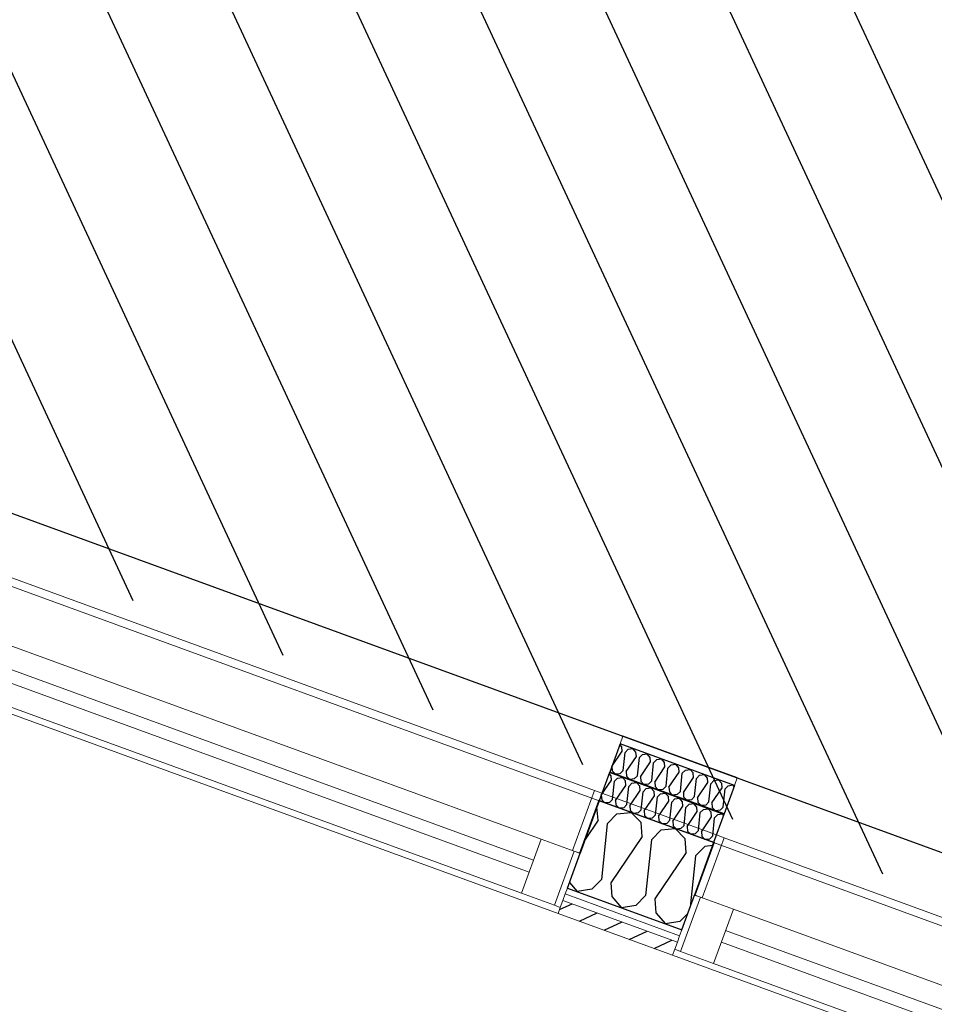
# Model space of a CAD drawing. Header units: millimetres. Extents: x 112481703 to 112588235, y 1264638581 to 1264713486.
# Tile 236 of 256: x 112569570 to 112571029, y 1264669391 to 1264670962. Entities that reach past the tile are written whole.
import ezdxf
from ezdxf.enums import TextEntityAlignment as Align

# ---------------------------------------------------------------- set-up
doc = ezdxf.new("R2010")
doc.units = ezdxf.units.MM
doc.header["$LTSCALE"] = 0.5
doc.header["$MEASUREMENT"] = 0
doc.linetypes.add('PLINE', pattern=[0])
for name, color, linetype, lineweight in [('234- Vinduer_ dører_ porter', 7, 'Continuous', 0), ('235- Utvendig kledning og overflate', 7, 'Continuous', 0), ('236- Innvendig kledning og overflate', 7, 'Continuous', 0), ('262- Taktekking', 7, 'Continuous', 0)]:
    doc.layers.add(name, color=color, linetype=linetype, lineweight=lineweight)
for name, color, linetype in [('862- M___Nettoareal', 7, 'Continuous'), ('862- M___Nettoareal (1-100)', 7, 'Continuous'), ('862- M___Nettoareal(Polylinje)', 7, 'Continuous'), ('LA_farge_dekke_asfalt2', 7, 'Continuous'), ('Yttervegger.A225', 7, 'Continuous'), ('Yttervegger.A225 (Skravur)', 7, 'Continuous')]:
    doc.layers.add(name, color=color, linetype=linetype)
doc.styles.add('GENERATED_STYLE_1', font='arial.ttf')
pattern_1 = [(249.956, (112557650, 1264717795), (-81.357, 29.68231), [0, -50]), (249.956, (112557682.11, 1264717756.67), (-81.357, 29.68231), [0, -50])]

# ---------------------------------------------------------------- blocks, each defined once
blk = doc.blocks.new('Venterom_15_4', base_point=(112572849, 1264672720.4))
at = {"layer": '862- M___Nettoareal(Polylinje)', "linetype": 'PLINE', "flags": 128}
blk.add_lwpolyline([(112575137.3, 1264673821.7), (112572549.7, 1264674765.8), (112570984, 1264675337), (112570453.8, 1264673883.7), (112571697.9, 1264673429.8), (112571655.4, 1264673313.3), (112570411.3, 1264673767.2), (112569154.2, 1264670321.8), (112572339.8, 1264669159.6), (112572323, 1264669113.5), (112575315.5, 1264668021.8), (112575939.3, 1264669731.7), (112573914.6, 1264670470.4)], close=True, dxfattribs=at)
blk = doc.blocks.new('*X398', base_point=(112557650, 1264717795))
at = {"layer": 'Yttervegger.A225 (Skravur)', "linetype": 'PLINE'}
for p, q in [((112570492.5, 1264669684.8), (112570490.8, 1264669706.2)), ((112570507.3, 1264669679.4), (112570522.7, 1264669695.1)), ((112570522.7, 1264669695.1), (112570545.2, 1264669697.2)), ((112570561.1, 1264669681.1), (112570545.2, 1264669697.2)), ((112570492.5, 1264669684.8), (112570471.9, 1264669654.4)), ((112570507.3, 1264669679.4), (112570497.9, 1264669590.4)), ((112570562.8, 1264669659.1), (112570561.1, 1264669681.1)), ((112570562.8, 1264669659.1), (112570512.7, 1264669585)), ((112570577.6, 1264669653.7), (112570593, 1264669669.5)), ((112570593, 1264669669.5), (112570615.6, 1264669671.5)), ((112570631.5, 1264669655.4), (112570615.6, 1264669671.5)), ((112570577.6, 1264669653.7), (112570568.2, 1264669564.7)), ((112570633.2, 1264669633.5), (112570631.5, 1264669655.4)), ((112570647.9, 1264669628.1), (112570663.4, 1264669643.8)), ((112570663.4, 1264669643.8), (112570675.3, 1264669644.9)), ((112570633.2, 1264669633.5), (112570583, 1264669559.4)), ((112570647.9, 1264669628.1), (112570639.3, 1264669546.2)), ((112570446.8, 1264669585.5), (112570459.3, 1264669571)), ((112570497.9, 1264669590.4), (112570482.5, 1264669574.7)), ((112570512.7, 1264669585), (112570514.4, 1264669563.1)), ((112570482.5, 1264669574.7), (112570459.3, 1264669571)), ((112570568.2, 1264669564.7), (112570552.8, 1264669549)), ((112570514.4, 1264669563.1), (112570529.7, 1264669545.3)), ((112570552.8, 1264669549), (112570529.7, 1264669545.3)), ((112570583, 1264669559.4), (112570584.7, 1264669537.4)), ((112570584.7, 1264669537.4), (112570600, 1264669519.7)), ((112570635.6, 1264669536.1), (112570623.1, 1264669523.4)), ((112570623.1, 1264669523.4), (112570600, 1264669519.7))]:
    blk.add_line(p, q, dxfattribs=at)
blk = doc.blocks.new('Vindu[23]', base_point=(112557650, 1264717795))
at = {"layer": '234- Vinduer_ dører_ porter', "linetype": 'PLINE'}
for p, q in [((112570681.3, 1264669661.4), (112570693.5, 1264669656.9)), ((112570658.6, 1264669561.1), (112570693.5, 1264669656.9)), ((112571974.9, 1264669189.4), (112570693.5, 1264669656.9)), ((112570626.2, 1264669510.1), (112570646.4, 1264669565.6)), ((112570626.2, 1264669510.1), (112570646.4, 1264669565.6)), ((112570646.4, 1264669565.6), (112570655.8, 1264669562.1)), ((112570655.8, 1264669562.1), (112570624.2, 1264669475.7)), ((112570655.8, 1264669562.1), (112570708.4, 1264669542.9)), ((112570708.4, 1264669542.9), (112570676.8, 1264669456.5)), ((112570708.4, 1264669542.9), (112571890.2, 1264669111.8)), ((112570622.7, 1264669500.7), (112570626.2, 1264669510.1)), ((112570622.7, 1264669500.7), (112570626.2, 1264669510.1)), ((112570696, 1264669509.1), (112571877.8, 1264669077.9)), ((112570614.8, 1264669479.1), (112570619, 1264669490.4)), ((112570614.8, 1264669479.1), (112570619, 1264669490.4)), ((112570619, 1264669490.4), (112570622.7, 1264669500.7)), ((112570619, 1264669490.4), (112570622.7, 1264669500.7)), ((112571871, 1264669059.2), (112570689.2, 1264669490.3)), ((112570611.4, 1264669469.7), (112570614.8, 1264669479.1)), ((112570624.2, 1264669475.7), (112570614.8, 1264669479.1)), ((112570676.8, 1264669456.5), (112570624.2, 1264669475.7)), ((112571917.2, 1264668993.3), (112570611.4, 1264669469.7)), ((112571858.6, 1264669025.3), (112570676.8, 1264669456.5)), ((112571940, 1264669093.6), (112571974.9, 1264669189.4)), ((112571987.1, 1264669185), (112571974.9, 1264669189.4)), ((112571858.6, 1264669025.3), (112571890.2, 1264669111.8)), ((112571890.2, 1264669111.8), (112571942.8, 1264669092.6)), ((112571942.8, 1264669092.6), (112571911.3, 1264669006.1)), ((112571932, 1264669033.7), (112571952.2, 1264669089.1)), ((112571932, 1264669033.7), (112571952.2, 1264669089.1)), ((112571942.8, 1264669092.6), (112571952.2, 1264669089.1)), ((112571928.5, 1264669024.3), (112571932, 1264669033.7)), ((112571928.5, 1264669024.3), (112571932, 1264669033.7)), ((112571911.3, 1264669006.1), (112571858.6, 1264669025.3)), ((112571924.8, 1264669014), (112571928.5, 1264669024.3)), ((112571924.8, 1264669014), (112571928.5, 1264669024.3)), ((112571920.6, 1264669002.7), (112571911.3, 1264669006.1)), ((112571917.2, 1264668993.3), (112571920.6, 1264669002.7)), ((112571920.6, 1264669002.7), (112571924.8, 1264669014)), ((112571920.6, 1264669002.7), (112571924.8, 1264669014))]:
    blk.add_line(p, q, dxfattribs=at)
blk = doc.blocks.new('Vindu[24]', base_point=(112557650, 1264717795))
at = {"layer": '234- Vinduer_ dører_ porter', "linetype": 'PLINE'}
for p, q in [((112569170.2, 1264670104.1), (112569205.2, 1264670199.9)), ((112569193, 1264670204.4), (112569205.2, 1264670199.9)), ((112570486.6, 1264669732.4), (112569205.2, 1264670199.9)), ((112569167.4, 1264670105.1), (112569135.9, 1264670018.7)), ((112569137.8, 1264670053.1), (112569158, 1264670108.6)), ((112569137.8, 1264670053.1), (112569158, 1264670108.6)), ((112569158, 1264670108.6), (112569167.4, 1264670105.1)), ((112569167.4, 1264670105.1), (112569220, 1264670085.9)), ((112569220, 1264670085.9), (112569188.5, 1264669999.5)), ((112569220, 1264670085.9), (112570401.8, 1264669654.8)), ((112569134.4, 1264670043.7), (112569137.8, 1264670053.1)), ((112569134.4, 1264670043.7), (112569137.8, 1264670053.1)), ((112569207.7, 1264670052.1), (112570389.5, 1264669621)), ((112569130.6, 1264670033.4), (112569134.4, 1264670043.7)), ((112569130.6, 1264670033.4), (112569134.4, 1264670043.7)), ((112569123, 1264670012.7), (112569126.5, 1264670022.1)), ((112569126.5, 1264670022.1), (112569130.6, 1264670033.4)), ((112569126.5, 1264670022.1), (112569130.6, 1264670033.4)), ((112569135.9, 1264670018.7), (112569126.5, 1264670022.1)), ((112570382.6, 1264669602.2), (112569200.8, 1264670033.3)), ((112570428.9, 1264669536.3), (112569123, 1264670012.7)), ((112569188.5, 1264669999.5), (112569135.9, 1264670018.7)), ((112570370.3, 1264669568.4), (112569188.5, 1264669999.5)), ((112570451.6, 1264669636.6), (112570486.6, 1264669732.4)), ((112570498.8, 1264669728), (112570486.6, 1264669732.4)), ((112570370.3, 1264669568.4), (112570401.8, 1264669654.8)), ((112570401.8, 1264669654.8), (112570454.4, 1264669635.6)), ((112570454.4, 1264669635.6), (112570422.9, 1264669549.2)), ((112570443.6, 1264669576.7), (112570463.8, 1264669632.2)), ((112570443.6, 1264669576.7), (112570463.8, 1264669632.2)), ((112570454.4, 1264669635.6), (112570463.8, 1264669632.2)), ((112570422.9, 1264669549.2), (112570370.3, 1264669568.4)), ((112570436.4, 1264669557), (112570440.2, 1264669567.3)), ((112570436.4, 1264669557), (112570440.2, 1264669567.3)), ((112570440.2, 1264669567.3), (112570443.6, 1264669576.7)), ((112570440.2, 1264669567.3), (112570443.6, 1264669576.7)), ((112570432.3, 1264669545.7), (112570422.9, 1264669549.2)), ((112570432.3, 1264669545.7), (112570436.4, 1264669557)), ((112570432.3, 1264669545.7), (112570436.4, 1264669557)), ((112570428.9, 1264669536.3), (112570432.3, 1264669545.7))]:
    blk.add_line(p, q, dxfattribs=at)
blk = doc.blocks.new('*X500', base_point=(112557650, 1264717795))
at = {"layer": 'Yttervegger.A225 (Skravur)', "linetype": 'PLINE'}
for p, q in [((112570530.2, 1264669802), (112570527.1, 1264669805.6)), ((112570530.8, 1264669794.9), (112570530.2, 1264669802)), ((112570514.5, 1264669770.8), (112570530.8, 1264669794.9)), ((112570532.5, 1264669764.3), (112570535.6, 1264669793.1)), ((112570535.6, 1264669793.1), (112570540.6, 1264669798.2)), ((112570537.3, 1264669762.5), (112570553.6, 1264669786.5)), ((112570540.6, 1264669798.2), (112570548.1, 1264669799.4)), ((112570553, 1264669793.7), (112570548.1, 1264669799.4)), ((112570553.6, 1264669786.5), (112570553, 1264669793.7)), ((112570555.3, 1264669755.9), (112570558.4, 1264669784.8)), ((112570558.4, 1264669784.8), (112570563.4, 1264669789.9)), ((112570563.4, 1264669789.9), (112570570.9, 1264669791.1)), ((112570575.8, 1264669785.3), (112570570.9, 1264669791.1)), ((112570576.4, 1264669778.2), (112570575.8, 1264669785.3)), ((112570514.5, 1264669770.8), (112570515.1, 1264669763.7)), ((112570560.1, 1264669754.2), (112570576.4, 1264669778.2)), ((112570578.1, 1264669747.6), (112570581.2, 1264669776.5)), ((112570581.2, 1264669776.5), (112570586.2, 1264669781.6)), ((112570582.9, 1264669745.9), (112570599.2, 1264669769.9)), ((112570586.2, 1264669781.6), (112570593.7, 1264669782.8)), ((112570598.6, 1264669777), (112570593.7, 1264669782.8)), ((112570599.2, 1264669769.9), (112570598.6, 1264669777)), ((112570604, 1264669768.1), (112570609, 1264669773.2)), ((112570609, 1264669773.2), (112570616.5, 1264669774.4)), ((112570621.5, 1264669768.7), (112570616.5, 1264669774.4)), ((112570515.1, 1264669763.7), (112570520.2, 1264669758.5)), ((112570527.5, 1264669759.2), (112570520.2, 1264669758.5)), ((112570532.5, 1264669764.3), (112570527.5, 1264669759.2)), ((112570537.3, 1264669762.5), (112570537.9, 1264669755.4)), ((112570537.9, 1264669755.4), (112570543, 1264669750.2)), ((112570555.3, 1264669755.9), (112570550.3, 1264669750.8)), ((112570560.1, 1264669754.2), (112570560.7, 1264669747.1)), ((112570601, 1264669739.3), (112570604, 1264669768.1)), ((112570605.7, 1264669737.5), (112570622, 1264669761.6)), ((112570622, 1264669761.6), (112570621.5, 1264669768.7)), ((112570623.8, 1264669731), (112570626.8, 1264669759.8)), ((112570626.8, 1264669759.8), (112570631.8, 1264669764.9)), ((112570628.6, 1264669729.2), (112570644.8, 1264669753.3)), ((112570631.8, 1264669764.9), (112570639.3, 1264669766.1)), ((112570644.3, 1264669760.4), (112570639.3, 1264669766.1)), ((112570644.8, 1264669753.3), (112570644.3, 1264669760.4)), ((112570649.6, 1264669751.5), (112570654.6, 1264669756.6)), ((112570654.6, 1264669756.6), (112570662.1, 1264669757.8)), ((112570667.1, 1264669752.1), (112570662.1, 1264669757.8)), ((112570550.3, 1264669750.8), (112570543, 1264669750.2)), ((112570560.7, 1264669747.1), (112570565.8, 1264669741.8)), ((112570573.1, 1264669742.5), (112570565.8, 1264669741.8)), ((112570578.1, 1264669747.6), (112570573.1, 1264669742.5)), ((112570582.9, 1264669745.9), (112570583.5, 1264669738.7)), ((112570583.5, 1264669738.7), (112570588.6, 1264669733.5)), ((112570601, 1264669739.3), (112570595.9, 1264669734.2)), ((112570605.7, 1264669737.5), (112570606.3, 1264669730.4)), ((112570646.6, 1264669722.6), (112570649.6, 1264669751.5)), ((112570651.4, 1264669720.9), (112570667.6, 1264669744.9)), ((112570667.6, 1264669744.9), (112570667.1, 1264669752.1)), ((112570669.4, 1264669714.3), (112570672.4, 1264669743.2)), ((112570672.4, 1264669743.2), (112570677.4, 1264669748.3)), ((112570677.4, 1264669748.3), (112570684.9, 1264669749.5)), ((112570689.9, 1264669743.7), (112570684.9, 1264669749.5)), ((112570690.4, 1264669736.6), (112570689.9, 1264669743.7)), ((112570695.2, 1264669734.9), (112570700.2, 1264669740)), ((112570700.2, 1264669740), (112570707.7, 1264669741.2)), ((112570709.6, 1264669739), (112570707.7, 1264669741.2)), ((112570595.9, 1264669734.2), (112570588.6, 1264669733.5)), ((112570606.3, 1264669730.4), (112570611.4, 1264669725.2)), ((112570618.8, 1264669725.9), (112570611.4, 1264669725.2)), ((112570623.8, 1264669731), (112570618.8, 1264669725.9)), ((112570628.6, 1264669729.2), (112570629.1, 1264669722.1)), ((112570629.1, 1264669722.1), (112570634.3, 1264669716.9)), ((112570646.6, 1264669722.6), (112570641.6, 1264669717.5)), ((112570674.2, 1264669712.6), (112570690.4, 1264669736.6)), ((112570692.2, 1264669706), (112570695.2, 1264669734.9)), ((112570641.6, 1264669717.5), (112570634.3, 1264669716.9)), ((112570651.4, 1264669720.9), (112570651.9, 1264669713.8)), ((112570651.9, 1264669713.8), (112570657.1, 1264669708.5)), ((112570664.4, 1264669709.2), (112570657.1, 1264669708.5)), ((112570669.4, 1264669714.3), (112570664.4, 1264669709.2)), ((112570674.2, 1264669712.6), (112570674.7, 1264669705.4)), ((112570692.2, 1264669706), (112570687.2, 1264669700.9)), ((112570674.7, 1264669705.4), (112570679.9, 1264669700.2)), ((112570687.2, 1264669700.9), (112570679.9, 1264669700.2))]:
    blk.add_line(p, q, dxfattribs=at)
blk = doc.blocks.new('*X509', base_point=(112557650, 1264717795))
at = {"layer": 'Yttervegger.A225 (Skravur)', "linetype": 'PLINE'}
for p, q in [((112570513.4, 1264669756), (112570510.3, 1264669759.6)), ((112570514, 1264669748.8), (112570513.4, 1264669756)), ((112570523.8, 1264669752.2), (112570531.3, 1264669753.4)), ((112570536.2, 1264669747.6), (112570531.3, 1264669753.4)), ((112570497.7, 1264669724.8), (112570514, 1264669748.8)), ((112570515.7, 1264669718.2), (112570518.8, 1264669747.1)), ((112570518.8, 1264669747.1), (112570523.8, 1264669752.2)), ((112570520.5, 1264669716.5), (112570536.8, 1264669740.5)), ((112570536.8, 1264669740.5), (112570536.2, 1264669747.6)), ((112570538.5, 1264669709.9), (112570541.6, 1264669738.8)), ((112570541.6, 1264669738.8), (112570546.6, 1264669743.9)), ((112570546.6, 1264669743.9), (112570554.1, 1264669745.1)), ((112570559, 1264669739.3), (112570554.1, 1264669745.1)), ((112570559.6, 1264669732.2), (112570559, 1264669739.3)), ((112570497.7, 1264669724.8), (112570498.3, 1264669717.7)), ((112570543.3, 1264669708.1), (112570559.6, 1264669732.2)), ((112570561.3, 1264669701.6), (112570564.4, 1264669730.4)), ((112570564.4, 1264669730.4), (112570569.4, 1264669735.5)), ((112570566.1, 1264669699.8), (112570582.4, 1264669723.9)), ((112570569.4, 1264669735.5), (112570576.9, 1264669736.7)), ((112570581.9, 1264669731), (112570576.9, 1264669736.7)), ((112570582.4, 1264669723.9), (112570581.9, 1264669731)), ((112570584.2, 1264669693.3), (112570587.2, 1264669722.1)), ((112570587.2, 1264669722.1), (112570592.2, 1264669727.2)), ((112570592.2, 1264669727.2), (112570599.7, 1264669728.4)), ((112570604.7, 1264669722.7), (112570599.7, 1264669728.4)), ((112570605.2, 1264669715.5), (112570604.7, 1264669722.7)), ((112570498.3, 1264669717.7), (112570503.4, 1264669712.5)), ((112570510.7, 1264669713.1), (112570503.4, 1264669712.5)), ((112570515.7, 1264669718.2), (112570510.7, 1264669713.1)), ((112570520.5, 1264669716.5), (112570521.1, 1264669709.3)), ((112570521.1, 1264669709.3), (112570526.2, 1264669704.1)), ((112570538.5, 1264669709.9), (112570533.5, 1264669704.8)), ((112570543.3, 1264669708.1), (112570543.9, 1264669701)), ((112570588.9, 1264669691.5), (112570605.2, 1264669715.5)), ((112570607, 1264669684.9), (112570610, 1264669713.8)), ((112570610, 1264669713.8), (112570615, 1264669718.9)), ((112570611.8, 1264669683.2), (112570628, 1264669707.2)), ((112570615, 1264669718.9), (112570622.5, 1264669720.1)), ((112570627.5, 1264669714.3), (112570622.5, 1264669720.1)), ((112570628, 1264669707.2), (112570627.5, 1264669714.3)), ((112570632.8, 1264669705.5), (112570637.8, 1264669710.6)), ((112570637.8, 1264669710.6), (112570645.3, 1264669711.8)), ((112570650.3, 1264669706), (112570645.3, 1264669711.8)), ((112570650.8, 1264669698.9), (112570650.3, 1264669706)), ((112570533.5, 1264669704.8), (112570526.2, 1264669704.1)), ((112570543.9, 1264669701), (112570549, 1264669695.8)), ((112570556.3, 1264669696.5), (112570549, 1264669695.8)), ((112570561.3, 1264669701.6), (112570556.3, 1264669696.5)), ((112570566.1, 1264669699.8), (112570566.7, 1264669692.7)), ((112570566.7, 1264669692.7), (112570571.8, 1264669687.5)), ((112570584.2, 1264669693.3), (112570579.1, 1264669688.2)), ((112570588.9, 1264669691.5), (112570589.5, 1264669684.4)), ((112570629.8, 1264669676.6), (112570632.8, 1264669705.5)), ((112570634.6, 1264669674.9), (112570650.8, 1264669698.9)), ((112570652.6, 1264669668.3), (112570655.6, 1264669697.2)), ((112570655.6, 1264669697.2), (112570660.6, 1264669702.2)), ((112570657.4, 1264669666.5), (112570673.6, 1264669690.6)), ((112570660.6, 1264669702.2), (112570668.1, 1264669703.4)), ((112570673.1, 1264669697.7), (112570668.1, 1264669703.4)), ((112570673.6, 1264669690.6), (112570673.1, 1264669697.7)), ((112570678.4, 1264669688.8), (112570683.4, 1264669693.9)), ((112570683.4, 1264669693.9), (112570690.9, 1264669695.1)), ((112570692.8, 1264669692.9), (112570690.9, 1264669695.1)), ((112570579.1, 1264669688.2), (112570571.8, 1264669687.5)), ((112570589.5, 1264669684.4), (112570594.7, 1264669679.2)), ((112570602, 1264669679.8), (112570594.7, 1264669679.2)), ((112570607, 1264669684.9), (112570602, 1264669679.8)), ((112570611.8, 1264669683.2), (112570612.3, 1264669676.1)), ((112570612.3, 1264669676.1), (112570617.5, 1264669670.8)), ((112570629.8, 1264669676.6), (112570624.8, 1264669671.5)), ((112570634.6, 1264669674.9), (112570635.1, 1264669667.7)), ((112570675.4, 1264669660), (112570678.4, 1264669688.8)), ((112570624.8, 1264669671.5), (112570617.5, 1264669670.8)), ((112570635.1, 1264669667.7), (112570640.3, 1264669662.5)), ((112570647.6, 1264669663.2), (112570640.3, 1264669662.5)), ((112570652.6, 1264669668.3), (112570647.6, 1264669663.2)), ((112570657.4, 1264669666.5), (112570657.9, 1264669659.4)), ((112570657.9, 1264669659.4), (112570663.1, 1264669654.2)), ((112570675.4, 1264669660), (112570670.4, 1264669654.9)), ((112570670.4, 1264669654.9), (112570663.1, 1264669654.2))]:
    blk.add_line(p, q, dxfattribs=at)
blk = doc.blocks.new('Simple Window Opening[42]', base_point=(112557650, 1264717795))
at = {"layer": '234- Vinduer_ dører_ porter', "linetype": 'PLINE'}
for p, q in [((112569226.2, 1264670295.5), (112569221.8, 1264670283.3)), ((112570532, 1264669819.1), (112569226.2, 1264670295.5)), ((112569221.8, 1264670283.3), (112569205.3, 1264670238.2)), ((112569205, 1264670237.3), (112569188.5, 1264670192.2)), ((112569205.3, 1264670238.2), (112569205, 1264670237.3)), ((112570494.3, 1264669715.8), (112569188.5, 1264670192.2)), ((112570532, 1264669819.1), (112570527.6, 1264669806.9)), ((112570527.6, 1264669806.9), (112570511.1, 1264669761.8)), ((112570510.8, 1264669760.9), (112570494.3, 1264669715.8)), ((112570511.1, 1264669761.8), (112570510.8, 1264669760.9))]:
    blk.add_line(p, q, dxfattribs=at)
blk = doc.blocks.new('Simple Window Opening[43]', base_point=(112557650, 1264717795))
at = {"layer": '234- Vinduer_ dører_ porter', "linetype": 'PLINE'}
for p, q in [((112570710.1, 1264669740.3), (112570693.7, 1264669695.2)), ((112570714.6, 1264669752.5), (112570710.1, 1264669740.3)), ((112572020.4, 1264669276.1), (112570714.6, 1264669752.5)), ((112570693.3, 1264669694.3), (112570676.9, 1264669649.2)), ((112570693.7, 1264669695.2), (112570693.3, 1264669694.3)), ((112571982.7, 1264669172.8), (112570676.9, 1264669649.2)), ((112572020.4, 1264669276.1), (112572015.9, 1264669263.9)), ((112572015.9, 1264669263.9), (112571999.5, 1264669218.8)), ((112571999.1, 1264669217.8), (112571982.7, 1264669172.8)), ((112571999.5, 1264669218.8), (112571999.1, 1264669217.8))]:
    blk.add_line(p, q, dxfattribs=at)
blk = doc.blocks.new('Label_69', base_point=(112572284.7, 1264672030))
at = {"layer": '862- M___Nettoareal (1-100)', "char_height": 200, "attachment_point": 1, "rotation": 249.956, "style": 'GENERATED_STYLE_1'}
for s, insert in [('\\A1;{\\pql;\\pt0,241000;\\fArial|b0|i0|c0|p0;\\W1.000000;27,4\\fArial|b0|i0|c0|p0;\\W1.000000;\\A1{\\H.66x;\\S^  ;}\\fArial|b0|i0|c0|p0;\\W1.000000; m\\fArial|b0|i0|c0|p0;\\W1.000000;\\A1{\\H.66x;\\S2^  ;}\\fArial|b0|i0|c0|p0;\\W1.000000;\\fArial|b0|i0|c0|p0;\\W1.000000;\\fArial|b0|i0|c0|p0;\\W1.000000;\\fArial|b0|i0|c0|p0;\\W1.000000;\\fArial|b0|i0|c0|p0;\\W1.000000;\\fArial|b0|i0|c0|p0;\\W1.000000;\\fArial|b0|i0|c0|p0;\\W1.000000;\\A1{\\H.66x;\\S^  ;}\\fArial|b0|i0|c0|p0;\\W1.000000;\\fArial|b0|i0|c0|p0;\\W1.000000;\\A1{\\H.66x;\\S^  ;}\\fArial|b0|i0|c0|p0;\\W1.000000;\\fArial|b0|i0|c0|p0;\\W1.000000;\\fArial|b0|i0|c0|p0;\\W1.000000;\\fArial|b0|i0|c0|p0;\\W1.000000;\\fArial|b0|i0|c0|p0;\\W1.000000;\\fArial|b0|i0|c0|p0;\\W1.000000;\\fArial|b0|i0|c0|p0;\\W1.000000;\\A1{\\H.66x;\\S^  ;}\\fArial|b0|i0|c0|p0;\\W1.000000;\\fArial|b0|i0|c0|p0;\\W1.000000;\\A1{\\H.66x;\\S^  ;}\\fArial|b0|i0|c0|p0;\\W1.000000;\\fArial|b0|i0|c0|p0;\\W1.000000;\\fArial|b0|i0|c0|p0;\\W1.000000;\\fArial|b0|i0|c0|p0;\\W1.000000;\\fArial|b0|i0|c0|p0;\\W1.000000;\\fArial|b0|i0|c0|p0;\\W1.000000;\\fArial|b0|i0|c0|p0;\\W1.000000;\\A1{\\H.66x;\\S^  ;}\\fArial|b0|i0|c0|p0;\\W1.000000;\\fArial|b0|i0|c0|p0;\\W1.000000;\\A1{\\H.66x;\\S^  ;}\\fArial|b0|i0|c0|p0;\\W1.000000;\\fArial|b0|i0|c0|p0;\\W1.000000;\\fArial|b0|i0|c0|p0;\\W1.000000;\\fArial|b0|i0|c0|p0;\\W1.000000;\\fArial|b0|i0|c0|p0;\\W1.000000;\\fArial|b0|i0|c0|p0;\\W1.000000;\\fArial|b0|i0|c0|p0;\\W1.000000;\\A1{\\H.66x;\\S^  ;}\\fArial|b0|i0|c0|p0;\\W1.000000;\\fArial|b0|i0|c0|p0;\\W1.000000;\\A1{\\H.66x;\\S^  ;}\\fArial|b0|i0|c0|p0;\\W1.000000;\\fArial|b0|i0|c0|p0;\\W1.000000;\\fArial|b0|i0|c0|p0;\\W1.000000;\\fArial|b0|i0|c0|p0;\\W1.000000;\\fArial|b0|i0|c0|p0;\\W1.000000;\\fArial|b0|i0|c0|p0;\\W1.000000;\\fArial|b0|i0|c0|p0;\\W1.000000;\\fArial|b0|i0|c0|p0;\\W1.000000;}', (112572289.2, 1264672642.6)), ('\\A1;{\\pql;\\pt0,241000;\\fArial|b0|i0|c0|p0;\\W1.000000;Venterom\\fArial|b0|i0|c0|p0;\\W1.000000;\\A1{\\H.66x;\\S^  ;}\\fArial|b0|i0|c0|p0;\\W1.000000;\\fArial|b0|i0|c0|p0;\\W1.000000;\\A1{\\H.66x;\\S^  ;}\\fArial|b0|i0|c0|p0;\\W1.000000;\\fArial|b0|i0|c0|p0;\\W1.000000;\\fArial|b0|i0|c0|p0;\\W1.000000;\\fArial|b0|i0|c0|p0;\\W1.000000;\\fArial|b0|i0|c0|p0;\\W1.000000;\\fArial|b0|i0|c0|p0;\\W1.000000;\\fArial|b0|i0|c0|p0;\\W1.000000;\\A1{\\H.66x;\\S^  ;}\\fArial|b0|i0|c0|p0;\\W1.000000;\\fArial|b0|i0|c0|p0;\\W1.000000;\\A1{\\H.66x;\\S^  ;}\\fArial|b0|i0|c0|p0;\\W1.000000;\\fArial|b0|i0|c0|p0;\\W1.000000;\\fArial|b0|i0|c0|p0;\\W1.000000;\\fArial|b0|i0|c0|p0;\\W1.000000;\\fArial|b0|i0|c0|p0;\\W1.000000;\\fArial|b0|i0|c0|p0;\\W1.000000;\\fArial|b0|i0|c0|p0;\\W1.000000;\\A1{\\H.66x;\\S^  ;}\\fArial|b0|i0|c0|p0;\\W1.000000;\\fArial|b0|i0|c0|p0;\\W1.000000;\\A1{\\H.66x;\\S^  ;}\\fArial|b0|i0|c0|p0;\\W1.000000;\\fArial|b0|i0|c0|p0;\\W1.000000;\\fArial|b0|i0|c0|p0;\\W1.000000;\\fArial|b0|i0|c0|p0;\\W1.000000;\\fArial|b0|i0|c0|p0;\\W1.000000;\\fArial|b0|i0|c0|p0;\\W1.000000;\\fArial|b0|i0|c0|p0;\\W1.000000;\\A1{\\H.66x;\\S^  ;}\\fArial|b0|i0|c0|p0;\\W1.000000;\\fArial|b0|i0|c0|p0;\\W1.000000;\\A1{\\H.66x;\\S^  ;}\\fArial|b0|i0|c0|p0;\\W1.000000;\\fArial|b0|i0|c0|p0;\\W1.000000;\\fArial|b0|i0|c0|p0;\\W1.000000;\\fArial|b0|i0|c0|p0;\\W1.000000;\\fArial|b0|i0|c0|p0;\\W1.000000;\\fArial|b0|i0|c0|p0;\\W1.000000;\\fArial|b0|i0|c0|p0;\\W1.000000;\\A1{\\H.66x;\\S^  ;}\\fArial|b0|i0|c0|p0;\\W1.000000;\\fArial|b0|i0|c0|p0;\\W1.000000;\\A1{\\H.66x;\\S^  ;}\\fArial|b0|i0|c0|p0;\\W1.000000;\\fArial|b0|i0|c0|p0;\\W1.000000;\\fArial|b0|i0|c0|p0;\\W1.000000;\\fArial|b0|i0|c0|p0;\\W1.000000;\\fArial|b0|i0|c0|p0;\\W1.000000;\\fArial|b0|i0|c0|p0;\\W1.000000;\\fArial|b0|i0|c0|p0;\\W1.000000;\\fArial|b0|i0|c0|p0;\\W1.000000;}', (112572587.1, 1264672533.9)), ('\\A1;{\\pql;\\pt0,241000;\\fArial|b0|i0|c0|p0;\\W1.000000;15\\fArial|b0|i0|c0|p0;\\W1.000000;\\A1{\\H.66x;\\S^  ;}\\fArial|b0|i0|c0|p0;\\W1.000000;\\fArial|b0|i0|c0|p0;\\W1.000000;\\A1{\\H.66x;\\S^  ;}\\fArial|b0|i0|c0|p0;\\W1.000000;\\fArial|b0|i0|c0|p0;\\W1.000000;\\fArial|b0|i0|c0|p0;\\W1.000000;\\fArial|b0|i0|c0|p0;\\W1.000000;\\fArial|b0|i0|c0|p0;\\W1.000000;\\fArial|b0|i0|c0|p0;\\W1.000000;\\fArial|b0|i0|c0|p0;\\W1.000000;\\A1{\\H.66x;\\S^  ;}\\fArial|b0|i0|c0|p0;\\W1.000000;\\fArial|b0|i0|c0|p0;\\W1.000000;\\A1{\\H.66x;\\S^  ;}\\fArial|b0|i0|c0|p0;\\W1.000000;\\fArial|b0|i0|c0|p0;\\W1.000000;\\fArial|b0|i0|c0|p0;\\W1.000000;\\fArial|b0|i0|c0|p0;\\W1.000000;\\fArial|b0|i0|c0|p0;\\W1.000000;\\fArial|b0|i0|c0|p0;\\W1.000000;\\fArial|b0|i0|c0|p0;\\W1.000000;\\A1{\\H.66x;\\S^  ;}\\fArial|b0|i0|c0|p0;\\W1.000000;\\fArial|b0|i0|c0|p0;\\W1.000000;\\A1{\\H.66x;\\S^  ;}\\fArial|b0|i0|c0|p0;\\W1.000000;\\fArial|b0|i0|c0|p0;\\W1.000000;\\fArial|b0|i0|c0|p0;\\W1.000000;\\fArial|b0|i0|c0|p0;\\W1.000000;\\fArial|b0|i0|c0|p0;\\W1.000000;\\fArial|b0|i0|c0|p0;\\W1.000000;\\fArial|b0|i0|c0|p0;\\W1.000000;\\A1{\\H.66x;\\S^  ;}\\fArial|b0|i0|c0|p0;\\W1.000000;\\fArial|b0|i0|c0|p0;\\W1.000000;\\A1{\\H.66x;\\S^  ;}\\fArial|b0|i0|c0|p0;\\W1.000000;\\fArial|b0|i0|c0|p0;\\W1.000000;\\fArial|b0|i0|c0|p0;\\W1.000000;\\fArial|b0|i0|c0|p0;\\W1.000000;\\fArial|b0|i0|c0|p0;\\W1.000000;\\fArial|b0|i0|c0|p0;\\W1.000000;\\fArial|b0|i0|c0|p0;\\W1.000000;\\A1{\\H.66x;\\S^  ;}\\fArial|b0|i0|c0|p0;\\W1.000000;\\fArial|b0|i0|c0|p0;\\W1.000000;\\A1{\\H.66x;\\S^  ;}\\fArial|b0|i0|c0|p0;\\W1.000000;\\fArial|b0|i0|c0|p0;\\W1.000000;\\fArial|b0|i0|c0|p0;\\W1.000000;\\fArial|b0|i0|c0|p0;\\W1.000000;\\fArial|b0|i0|c0|p0;\\W1.000000;\\fArial|b0|i0|c0|p0;\\W1.000000;\\fArial|b0|i0|c0|p0;\\W1.000000;\\fArial|b0|i0|c0|p0;\\W1.000000;}', (112572889.2, 1264672445))]:
    blk.add_mtext(s, dxfattribs=dict(at, insert=insert))
at = {"layer": '862- M___Nettoareal (1-100)', "style": 'GENERATED_STYLE_1'}
for tag, p in [('DUMMY_108', (112572341.7, 1264672644.8)), ('DUMMY_107', (112572636.9, 1264672537)), ('DUMMY_106', (112572932.2, 1264672429.3))]:
    blk.add_attdef(tag, text='', height=200, rotation=249.956, dxfattribs=at).set_placement(p, align=Align.TOP_LEFT)

msp = doc.modelspace()

# ---------------------------------------------------------------- hatches: boundary and pattern name
at = {"layer": '262- Taktekking', "linetype": 'Continuous'}
h = msp.add_hatch(dxfattribs=at)
h.set_pattern_fill('Membran', color=256, style=0, pattern_type=2)
h.set_pattern_definition([(249.95599, (112557650, 1264717795), (-65.76007, 23.99193), [])])
h.paths.add_polyline_path([(112570511.1, 1264669761.8), (112570510.8, 1264669760.9), (112570693.3, 1264669694.3), (112570693.7, 1264669695.2)])
at = {"layer": 'LA_farge_dekke_asfalt2', "linetype": 'Continuous'}
h = msp.add_hatch(dxfattribs=at)
h.set_pattern_fill('Murverk', color=256, style=0, pattern_type=2)
h.set_pattern_definition([(294.956, (112557650, 1264717795), (163.1938, 75.94596), [])])
h.paths.add_polyline_path([(112562670.3, 1264672618.4), (112565507.4, 1264680394.8), (112573384.4, 1264677521), (112579262.4, 1264693632), (112587341.4, 1264690684.4), (112579714.9, 1264669780.9), (112576475.3, 1264670962.9), (112575386.6, 1264667979)])
at = {"layer": 'Yttervegger.A225 (Skravur)', "linetype": 'Continuous'}
h = msp.add_hatch(dxfattribs=at)
h.set_pattern_fill('Prikker_tett', color=256, style=0, pattern_type=2)
h.set_pattern_definition(pattern_1)
h.paths.add_polyline_path([(112570532, 1264669819.1), (112570528.6, 1264669809.7), (112570527.6, 1264669806.9), (112570710.1, 1264669740.3), (112570714.6, 1264669752.5)])
h = msp.add_hatch(dxfattribs=at)
h.set_pattern_fill('Prikker_tett', color=256, style=0, pattern_type=2)
h.set_pattern_definition(pattern_1)
h.paths.add_polyline_path([(112570498.8, 1264669728), (112570486.6, 1264669732.4), (112570451.6, 1264669636.6), (112570462.9, 1264669632.5), (112570493.7, 1264669717.1), (112570494.7, 1264669716.7)])
h = msp.add_hatch(dxfattribs=at)
h.set_pattern_fill('Prikker_tett', color=256, style=0, pattern_type=2)
h.set_pattern_definition(pattern_1)
h.paths.add_polyline_path([(112570677.2, 1264669650.1), (112570681.3, 1264669661.4), (112570498.8, 1264669728), (112570494.7, 1264669716.7)])
for points in [[(112570494.7, 1264669716.7), (112570493.7, 1264669717.1), (112570462.9, 1264669632.5), (112570463.8, 1264669632.2), (112570494.3, 1264669715.8)], [(112570494.7, 1264669716.7), (112570494.3, 1264669715.8), (112570676.9, 1264669649.2), (112570677.2, 1264669650.1)], [(112570678.2, 1264669649.8), (112570677.2, 1264669650.1), (112570676.9, 1264669649.2), (112570646.4, 1264669565.6), (112570647.3, 1264669565.2)]]:
    msp.add_hatch(color=256, dxfattribs=at).paths.add_polyline_path(points)
h = msp.add_hatch(dxfattribs=at)
h.set_pattern_fill('Prikker_tett', color=256, style=0, pattern_type=2)
h.set_pattern_definition(pattern_1)
h.paths.add_polyline_path([(112570693.5, 1264669656.9), (112570681.3, 1264669661.4), (112570677.2, 1264669650.1), (112570678.2, 1264669649.8), (112570647.3, 1264669565.2), (112570658.6, 1264669561.1)])
h = msp.add_hatch(dxfattribs=at)
h.set_pattern_fill('Prikker_tett', color=256, style=0, pattern_type=2)
h.set_pattern_definition(pattern_1)
h.paths.add_polyline_path([(112570622.7, 1264669500.7), (112570626.2, 1264669510.1), (112570443.6, 1264669576.7), (112570440.2, 1264669567.3)])
h = msp.add_hatch(dxfattribs=at)
h.set_pattern_fill('Skrålinjer_1', color=256, style=0, pattern_type=2)
h.set_pattern_definition([(24.95599, (112557650, 1264717795), (-12.65766, 27.198964), [])])
h.paths.add_polyline_path([(112570619, 1264669490.4), (112570436.4, 1264669557), (112570432.3, 1264669545.7), (112570428.9, 1264669536.3), (112570611.4, 1264669469.7), (112570614.8, 1264669479.1)])

# ---------------------------------------------------------------- linework, layer by layer
at = {"layer": '235- Utvendig kledning og overflate', "linetype": 'PLINE'}
for p, q in [((112570436.4, 1264669557), (112570440.2, 1264669567.3)), ((112570440.2, 1264669567.3), (112570443.6, 1264669576.7)), ((112570440.2, 1264669567.3), (112570622.7, 1264669500.7)), ((112570432.3, 1264669545.7), (112570436.4, 1264669557)), ((112570436.4, 1264669557), (112570619, 1264669490.4)), ((112570428.9, 1264669536.3), (112570432.3, 1264669545.7)), ((112570622.7, 1264669500.7), (112570626.2, 1264669510.1)), ((112570614.8, 1264669479.1), (112570619, 1264669490.4)), ((112570619, 1264669490.4), (112570622.7, 1264669500.7)), ((112570611.4, 1264669469.7), (112570614.8, 1264669479.1))]:
    msp.add_line(p, q, dxfattribs=at)
at = {"layer": '235- Utvendig kledning og overflate', "linetype": 'PLINE', "flags": 128}
msp.add_lwpolyline([(112570428.9, 1264669536.3), (112570611.4, 1264669469.7)], dxfattribs=at)
at = {"layer": '236- Innvendig kledning og overflate', "linetype": 'PLINE'}
for p, q in [((112570532, 1264669819.1), (112570527.6, 1264669806.9)), ((112570714.6, 1264669752.5), (112570710.1, 1264669740.3)), ((112570451.6, 1264669636.6), (112570486.6, 1264669732.4)), ((112570498.8, 1264669728), (112570486.6, 1264669732.4)), ((112570493.7, 1264669717.1), (112570462.9, 1264669632.5)), ((112570494.7, 1264669716.7), (112570493.7, 1264669717.1)), ((112570677.2, 1264669650.1), (112570494.7, 1264669716.7)), ((112570681.3, 1264669661.4), (112570693.5, 1264669656.9)), ((112570678.2, 1264669649.8), (112570647.3, 1264669565.2)), ((112570658.6, 1264669561.1), (112570693.5, 1264669656.9)), ((112570677.2, 1264669650.1), (112570678.2, 1264669649.8)), ((112570462.9, 1264669632.5), (112570451.6, 1264669636.6)), ((112570463.8, 1264669632.2), (112570462.9, 1264669632.5)), ((112570646.4, 1264669565.6), (112570647.3, 1264669565.2)), ((112570647.3, 1264669565.2), (112570658.6, 1264669561.1))]:
    msp.add_line(p, q, dxfattribs=at)
at = {"layer": '236- Innvendig kledning og overflate', "linetype": 'PLINE', "flags": 128}
for points in [[(112570681.3, 1264669661.4), (112570498.8, 1264669728)], [(112570494.3, 1264669715.8), (112570676.9, 1264669649.2)]]:
    msp.add_lwpolyline(points, dxfattribs=at)
at = {"layer": 'Yttervegger.A225', "linetype": 'PLINE'}
for p, q in [((112570527.6, 1264669806.9), (112570511.1, 1264669761.8)), ((112570710.1, 1264669740.3), (112570527.6, 1264669806.9)), ((112570510.8, 1264669760.9), (112570494.3, 1264669715.8)), ((112570511.1, 1264669761.8), (112570510.8, 1264669760.9)), ((112570693.3, 1264669694.3), (112570510.8, 1264669760.9)), ((112570693.7, 1264669695.2), (112570511.1, 1264669761.8)), ((112570710.1, 1264669740.3), (112570693.7, 1264669695.2)), ((112570494.3, 1264669715.8), (112570463.8, 1264669632.2)), ((112570676.9, 1264669649.2), (112570494.3, 1264669715.8)), ((112570693.3, 1264669694.3), (112570676.9, 1264669649.2)), ((112570693.7, 1264669695.2), (112570693.3, 1264669694.3)), ((112570676.9, 1264669649.2), (112570646.4, 1264669565.6)), ((112570443.6, 1264669576.7), (112570463.8, 1264669632.2)), ((112570443.6, 1264669576.7), (112570626.2, 1264669510.1)), ((112570626.2, 1264669510.1), (112570646.4, 1264669565.6))]:
    msp.add_line(p, q, dxfattribs=at)
at = {"layer": 'Yttervegger.A225', "linetype": 'PLINE', "flags": 128}
msp.add_lwpolyline([(112570714.6, 1264669752.5), (112570532, 1264669819.1)], dxfattribs=at)

# ---------------------------------------------------------------- block references
at = {"layer": '234- Vinduer_ dører_ porter', "linetype": 'PLINE'}
for name in ['Simple Window Opening[42]', 'Vindu[24]', 'Simple Window Opening[43]', 'Vindu[23]']:
    msp.add_blockref(name, (112557650, 1264717795), dxfattribs=at)
at = {"layer": '862- M___Nettoareal', "linetype": 'Continuous'}
msp.add_blockref('Venterom_15_4', (112572849, 1264672720.4), dxfattribs=at)
at = {"layer": '862- M___Nettoareal (1-100)', "linetype": 'PLINE'}
msp.add_blockref('Label_69', (112572284.7, 1264672030), dxfattribs=at)
at = {"layer": 'Yttervegger.A225'}
for name in ['*X500', '*X509', '*X398']:
    msp.add_blockref(name, (112557650, 1264717795), dxfattribs=at)

doc.saveas('drawing.dxf')
